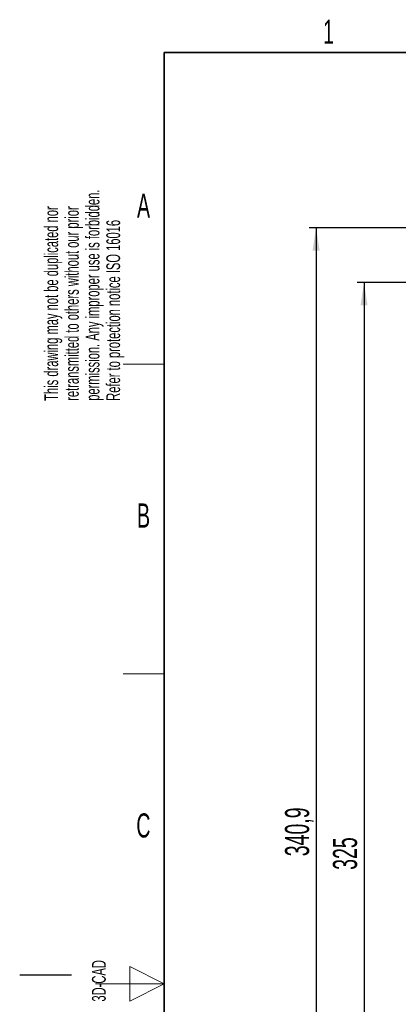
# Model space of a CAD drawing. Header units: millimetres. Extents: x 5 to 418, y 2 to 292.
# Tile 7 of 20: x 5 to 60, y 144 to 287. Entities that reach past the tile are written whole.
import ezdxf

# ---------------------------------------------------------------- set-up
doc = ezdxf.new("R2010")
doc.units = ezdxf.units.MM
doc.layers.add('SLD-0', color=7, linetype='Continuous')
doc.styles.add('SLDTEXTSTYLE0', font='TXT', dxfattribs={"width": 0.605})
doc.dimstyles.new('SLDDIMSTYLE0', dxfattribs={"dimtxt": 3.5, "dimasz": 3.302, "dimexe": 0, "dimexo": 0.0625, "dimgap": 0.875, "dimtad": 1, "dimlfac": 2, "dimrnd": 1e-09, "dimzin": 12, "dimdsep": 46, "dimtxsty": 'SLDTEXTSTYLE0', "dimsah": 1, "dimcen": 0.09, "dimadec": 0, "dimazin": 3, "dimtfac": 1, "dimtofl": 0, "dimtmove": 0, "dimatfit": 3, "dimfxl": 1, "dimfrac": 2, "dimtolj": 1, "dimtzin": 12, "dimarcsym": 0})

# ---------------------------------------------------------------- blocks, each defined once
blk = doc.blocks.new('_D_4')
at = {"layer": 'SLD-0', "color": 7}
for p, q in [((62.31, 249.07), (54, 249.07)), ((55, 249.07), (55, 86.57)), ((62.31, 86.57), (54, 86.57))]:
    blk.add_line(p, q, dxfattribs=at)
for points in [[(55, 249.07), (54.49, 245.77), (55.5, 245.77)], [(55, 86.57), (55.5, 89.87), (54.49, 89.87)]]:
    blk.add_solid(points, dxfattribs=at)
at = {"layer": 'SLD-0', "color": 7, "insert": (50.48, 163.81), "char_height": 3.5, "attachment_point": 1, "rotation": 90, "style": 'SLDTEXTSTYLE0'}
blk.add_mtext('325', dxfattribs=at)
blk = doc.blocks.new('_D_5')
at = {"layer": 'SLD-0', "color": 7}
for p, q in [((80.82, 257.02), (47.03, 257.02)), ((48.03, 257.02), (48.03, 86.57)), ((62.31, 86.57), (47.03, 86.57))]:
    blk.add_line(p, q, dxfattribs=at)
for points in [[(48.03, 257.02), (47.52, 253.72), (48.54, 253.72)], [(48.03, 86.57), (48.54, 89.87), (47.52, 89.87)]]:
    blk.add_solid(points, dxfattribs=at)
at = {"layer": 'SLD-0', "color": 7, "insert": (43.52, 165.78), "char_height": 3.5, "attachment_point": 1, "rotation": 90, "style": 'SLDTEXTSTYLE0'}
blk.add_mtext('340,9', dxfattribs=at)

msp = doc.modelspace()

# ---------------------------------------------------------------- linework, layer by layer
at = {"layer": 'SLD-0', "lineweight": 35}
for p, q in [((408, 282.5), (26, 282.5)), ((26, 282.5), (26, 12))]:
    msp.add_line(p, q, dxfattribs=at)
at = {"layer": 'SLD-0', "lineweight": 18}
for p, q in [((20, 237.25), (26, 237.25)), ((20, 192.25), (26, 192.25)), ((26, 147.25), (21, 149.75)), ((21, 149.75), (21, 144.75)), ((16, 147.25), (26, 147.25)), ((21, 144.75), (26, 147.25))]:
    msp.add_line(p, q, dxfattribs=at)
at = {"layer": 'SLD-0'}
msp.add_line((12.5, 148.5), (5, 148.5), dxfattribs=at)

# ---------------------------------------------------------------- texts
at = {"layer": 'SLD-0', "char_height": 2, "attachment_point": 1, "rotation": 90, "style": 'SLDTEXTSTYLE0'}
for s, insert in [('permission. Any improper use is forbidden.', (14.5783, 231.9088)), ('retransmitted to others without our prior', (11.5783, 231.9088)), ('This drawing may not be duplicated nor', (8.5783, 231.9088)), ('Refer to protection notice ISO 16016', (17.5783, 231.9088)), ('3D-CAD', (15.4939, 144.6806))]:
    msp.add_mtext(s, dxfattribs=dict(at, insert=insert))
at = {"layer": 'SLD-0', "char_height": 3.5, "attachment_point": 2, "style": 'SLDTEXTSTYLE0'}
for s, insert in [('1', (49.8527, 287.243)), ('A', (22.9816, 262.0011)), ('B', (22.9816, 217.0011)), ('C', (22.9597, 172.0011))]:
    msp.add_mtext(s, dxfattribs=dict(at, insert=insert))

# ---------------------------------------------------------------- dimensions: what is measured, and where the dimension line sits
at = {"layer": 'SLD-0', "color": 7}
for base, p1, picture, middle in [((48.0326, 86.5677), (80.8233, 257.0177), '_D_5', (48.0326, 171.7927)), ((54.9954, 86.5677), (62.3108, 249.0677), '_D_4', (54.9954, 167.8177))]:
    dim = msp.add_linear_dim(base=base, p1=p1, p2=(62.3108, 86.5677), angle=90, dimstyle='SLDDIMSTYLE0', dxfattribs=at)
    dim.commit()
    dim.dimension.update_dxf_attribs({"geometry": picture, "text_midpoint": middle, "dimtype": 160})

doc.saveas('drawing.dxf')
